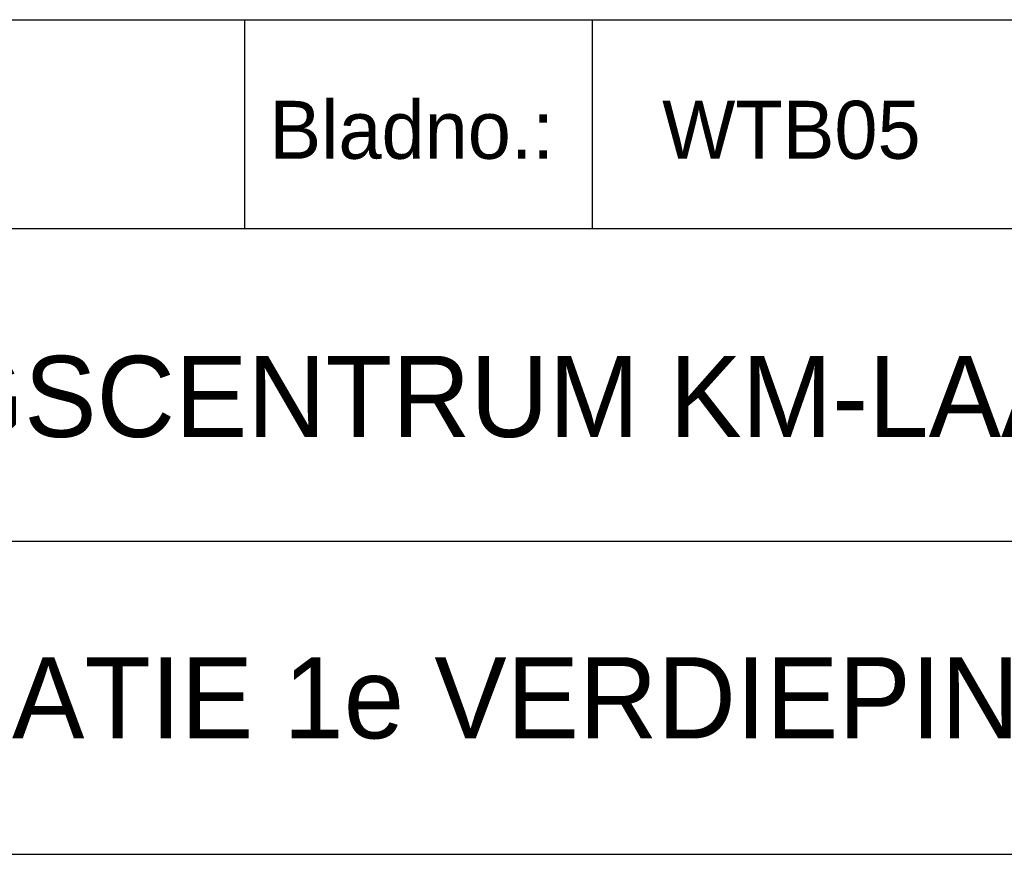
# Model space of a CAD drawing. Extents: x -39327 to 109237, y 358172 to 442272.
# Tile 71 of 96: x 94067 to 98313, y 361872 to 365472. Entities that reach past the tile are written whole.
import ezdxf

# ---------------------------------------------------------------- set-up
doc = ezdxf.new("R2010")
doc.units = 0
doc.header["$LTSCALE"] = 100
doc.layers.get('0').update_dxf_attribs({"linetype": 'CONTINUOUS'})
doc.layers.add('BL$4----', color=7, linetype='CONTINUOUS')
doc.styles.add('BURO-025', font='BUROFONT.shx', dxfattribs={"height": 250})
doc.styles.add('BURO-035', font='BUROFONT.shx', dxfattribs={"height": 350})
doc.styles.add('BURO-050', font='BUROFONT.shx', dxfattribs={"height": 500})

# ---------------------------------------------------------------- blocks, each defined once
blk = doc.blocks.new('KUIJPERSKLEUR')
at = {"color": 1}
for p, q in [((-185, 73), (-10, 73)), ((-142, 64), (-142, 73)), ((-127, 64), (-127, 73)), ((-185, 64), (-10, 64)), ((-185, 50.5), (-55, 50.5)), ((-185, 37), (-10, 37))]:
    blk.add_line(p, q, dxfattribs=at)
at = {"color": 1, "style": 'BURO-025'}
blk.add_text('Bladno.:', height=2.5, dxfattribs=at).set_placement((-140.935, 67))
at = {"color": 150, "style": 'BURO-025'}
for tag, p in [('TKSCHAAL', (-167, 67)), ('TKBLADNR', (-124, 67)), ('TKDATCREAT', (-81, 67)), ('TKDATA', (-30, 67)), ('TKINIT', (-30, 58)), ('PRPRLEID', (-30, 49)), ('PRGRLEID', (-30, 40))]:
    blk.add_attdef(tag, p, '', height=2.5, dxfattribs=at)
at = {"color": 3, "style": 'BURO-035'}
for tag, p in [('PROMSCHR', (-177, 55)), ('TK1OMSCHR', (-177, 42))]:
    blk.add_attdef(tag, p, '', height=3.5, dxfattribs=at)
at = {"color": 1, "style": 'BURO-025'}
blk.add_attdef('TKFILE', (-4, 40), '', height=2.5, rotation=90, dxfattribs=at)
blk.add_attdef('PRNAAM', (-30, 31.5), '', height=2.5, dxfattribs=at)
at = {"color": 4, "style": 'BURO-050'}
blk.add_attdef('TKTEKNR', (-48, 19), '', height=5, dxfattribs=at)

msp = doc.modelspace()

# ---------------------------------------------------------------- block references
at = {"layer": 'BL$4----'}
ref = msp.add_blockref('KUIJPERSKLEUR', (109237.4, 358171.9), dxfattribs=dict(at, xscale=100, yscale=100, zscale=100))
ref.add_attrib('TKBLADNR', 'WTB05', (96837.4, 364871.9), dxfattribs={"layer": '0', "color": 150, "height": 250, "style": 'BURO-025'})
ref.add_attrib('PROMSCHR', 'OPLEIDINGSCENTRUM KM-LAAN HELMOND', (91537.4, 363671.9), dxfattribs={"layer": '0', "color": 3, "height": 350, "style": 'BURO-035'})
ref.add_attrib('TK1OMSCHR', 'W-INSTALLATIE 1e VERDIEPING DEEL A', (91537.4, 362371.9), dxfattribs={"layer": '0', "color": 3, "height": 350, "style": 'BURO-035'})

doc.saveas('drawing.dxf')
